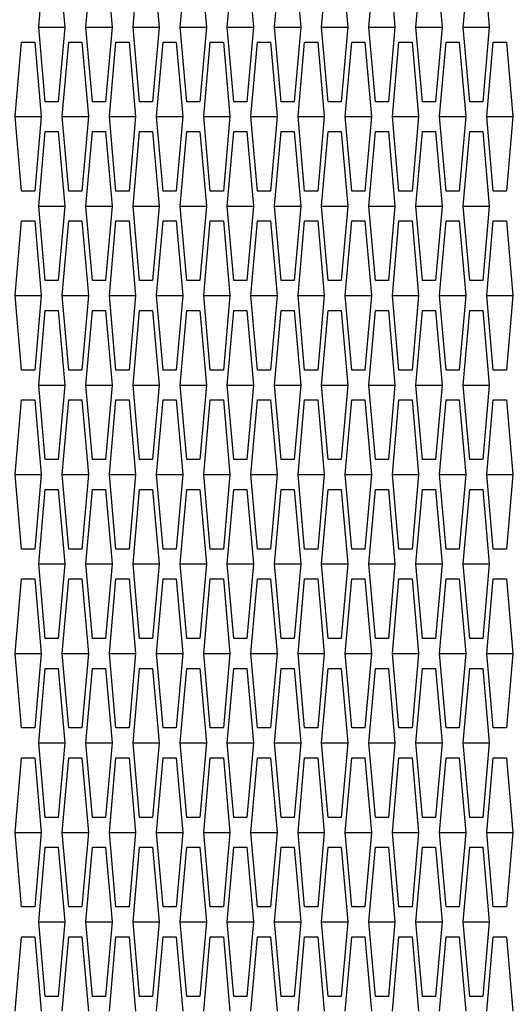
# Model space of a CAD drawing. Header units: millimetres. Extents: x 0 to 420, y 0 to 297.
# Tile 256 of 256: x 227.69 to 229.33, y 214.65 to 217.95. Entities that reach past the tile are written whole.
import ezdxf

# ---------------------------------------------------------------- set-up
doc = ezdxf.new("R2010")
doc.units = ezdxf.units.MM
doc.header["$LTSCALE"] = 23.1
doc.layers.get('0').update_dxf_attribs({"linetype": 'CONTINUOUS'})
doc.layers.add('DIM_PILOTEES', color=7, linetype='CONTINUOUS')
doc.styles.get("Standard").update_dxf_attribs({"font": 'txt', "width": 0.7})
doc.dimstyles.new('DIMSTYLE_1', dxfattribs={"dimtxt": 2.5, "dimasz": 3.5, "dimexe": 2, "dimexo": 0, "dimtad": 1, "dimdec": 0, "dimlfac": 10, "dimdsep": 46, "dimtxsty": 'Standard', "dimblk": '_FILLED', "dimblk1": '_FILLED', "dimblk2": '_FILLED', "dimcen": 0.09, "dimazin": 2, "dimtp": 1.2, "dimtm": 1.2, "dimtfac": 1, "dimtdec": 0, "dimtofl": 0, "dimtmove": 0, "dimatfit": 3, "dimldrblk": '_FILLED', "dimfxl": 0, "dimtolj": 1, "dimarcsym": 0})
doc.dimstyles.new('DIMSTYLE_2', dxfattribs={"dimtxt": 2.5, "dimasz": 3.5, "dimexe": 2, "dimexo": 0, "dimtad": 1, "dimdec": 0, "dimlfac": 10, "dimdsep": 46, "dimtxsty": 'Standard', "dimblk": '_FILLED', "dimblk1": '_FILLED', "dimblk2": '_FILLED', "dimcen": 0.09, "dimazin": 2, "dimtp": 0.5, "dimtm": 0.5, "dimtfac": 1, "dimtdec": 0, "dimtofl": 0, "dimtmove": 0, "dimatfit": 3, "dimldrblk": '_FILLED', "dimfxl": 0, "dimtolj": 1, "dimarcsym": 0})
doc.dimstyles.new('DIMSTYLE_4', dxfattribs={"dimtxt": 2.5, "dimasz": 3.5, "dimexe": 2, "dimexo": 0, "dimtad": 1, "dimdec": 0, "dimlfac": 10, "dimdsep": 46, "dimtxsty": 'Standard', "dimblk": '_FILLED', "dimblk1": '_FILLED', "dimblk2": '_FILLED', "dimcen": 0.09, "dimazin": 2, "dimtp": 0.8, "dimtm": 0.8, "dimtfac": 1, "dimtdec": 0, "dimtofl": 0, "dimtmove": 0, "dimatfit": 3, "dimldrblk": '_FILLED', "dimfxl": 0, "dimtolj": 1, "dimarcsym": 0})

# ---------------------------------------------------------------- blocks, each defined once
blk = doc.blocks.new('_FILLED')
at = {"color": 0, "linetype": 'ByBlock'}
blk.add_solid([(0, 0), (-1, 0.14286), (-1, -0.14286)], dxfattribs=at)
blk = doc.blocks.new('*D1')
at = {"layer": 'DIM_PILOTEES', "color": 2, "linetype": 'Continuous'}
for p, q in [((273.9153, 254.2086), (213.2201, 254.2086)), ((215.2201, 254.2086), (215.2201, 191.8279)), ((215.2201, 129.4471), (215.2201, 191.8279)), ((273.9407, 129.4471), (213.2201, 129.4471))]:
    blk.add_line(p, q, dxfattribs=at)
at = {"layer": 'DIM_PILOTEES', "color": 2, "linetype": 'Continuous', "xscale": 3.5, "yscale": 3.5, "zscale": 3.5}
for p, rotation in [((215.2201, 254.2086), 90), ((215.2201, 129.4471), 270)]:
    blk.add_blockref('_FILLED', p, dxfattribs=dict(at, rotation=rotation))
at = {"layer": 'DIM_PILOTEES', "color": 2, "linetype": 'Continuous', "insert": (212.0951, 191.6644), "char_height": 2.5, "width": 10.982143, "attachment_point": 2, "rotation": 90, "line_spacing_factor": 0.9}
blk.add_mtext('{\\ftxt;\\W0.0001;\\H0.0001;\\~}{\\ftxt;\\W2.9285714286;\\H2.5; }{\\ftxt;\\W0.0001;\\H0.0001;\\~}', dxfattribs=at)
blk = doc.blocks.new('*D2')
at = {"layer": 'DIM_PILOTEES', "color": 2, "linetype": 'Continuous'}
for p, q in [((226.3883, 206.1532), (226.3883, 267.8625)), ((243.2945, 226.4959), (243.2945, 267.8625)), ((226.3883, 265.8625), (218.8883, 265.8625)), ((218.8883, 265.8625), (234.8414, 265.8625)), ((250.7945, 265.8625), (234.8414, 265.8625)), ((243.2945, 265.8625), (250.7945, 265.8625))]:
    blk.add_line(p, q, dxfattribs=at)
at = {"layer": 'DIM_PILOTEES', "color": 2, "linetype": 'Continuous', "xscale": 3.5, "yscale": 3.5, "zscale": 3.5}
blk.add_blockref('_FILLED', (226.3883, 265.8625), dxfattribs=at)
at = {"layer": 'DIM_PILOTEES', "color": 2, "linetype": 'Continuous', "xscale": 3.5, "yscale": 3.5, "zscale": 3.5, "rotation": 180}
blk.add_blockref('_FILLED', (243.2945, 265.8625), dxfattribs=at)
at = {"layer": 'DIM_PILOTEES', "color": 2, "linetype": 'Continuous', "insert": (235.5503, 268.9875), "char_height": 2.5, "width": 8.035714, "attachment_point": 2, "line_spacing_factor": 0.9}
blk.add_mtext('{\\ftxt;\\W0.0001;\\H0.0001;\\~}{\\ftxt;\\W2.1428571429;\\H2.5; }{\\ftxt;\\W0.0001;\\H0.0001;\\~}', dxfattribs=at)
blk = doc.blocks.new('*D9')
at = {"layer": 'DIM_PILOTEES', "color": 2, "linetype": 'Continuous'}
for p, q in [((226.3883, 206.1532), (226.3883, 279.9641)), ((276.2211, 241.5579), (276.2211, 279.9641)), ((226.3883, 277.9641), (251.3047, 277.9641)), ((276.2211, 277.9641), (251.3047, 277.9641))]:
    blk.add_line(p, q, dxfattribs=at)
at = {"layer": 'DIM_PILOTEES', "color": 2, "linetype": 'Continuous', "xscale": 3.5, "yscale": 3.5, "zscale": 3.5, "rotation": 180}
blk.add_blockref('_FILLED', (226.3883, 277.9641), dxfattribs=at)
at = {"layer": 'DIM_PILOTEES', "color": 2, "linetype": 'Continuous', "xscale": 3.5, "yscale": 3.5, "zscale": 3.5}
blk.add_blockref('_FILLED', (276.2211, 277.9641), dxfattribs=at)
at = {"layer": 'DIM_PILOTEES', "color": 2, "linetype": 'Continuous', "insert": (253.158, 281.0891), "char_height": 2.5, "width": 8.839286, "attachment_point": 2, "line_spacing_factor": 0.9}
blk.add_mtext('{\\ftxt;\\W0.0001;\\H0.0001;\\~}{\\ftxt;\\W2.3571428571;\\H2.5; }{\\ftxt;\\W0.0001;\\H0.0001;\\~}', dxfattribs=at)

msp = doc.modelspace()

# ---------------------------------------------------------------- linework, layer by layer
at = {"color": 3, "linetype": 'Continuous'}
for p, q in [((227.7533, 217.922), (227.7752, 218.172)), ((227.8191, 218.172), (227.8411, 217.922)), ((227.9114, 217.922), (227.9333, 218.172)), ((227.9772, 218.172), (227.9992, 217.922)), ((228.0695, 217.922), (228.0914, 218.172)), ((228.1353, 218.172), (228.1573, 217.922)), ((228.2275, 217.922), (228.2495, 218.172)), ((228.2934, 218.172), (228.3154, 217.922)), ((228.3856, 217.922), (228.4076, 218.172)), ((228.4515, 218.172), (228.4735, 217.922)), ((228.5437, 217.922), (228.5657, 218.172)), ((228.6096, 218.172), (228.6316, 217.922)), ((228.7018, 217.922), (228.7238, 218.172)), ((228.7677, 218.172), (228.7897, 217.922)), ((228.8599, 217.922), (228.8819, 218.172)), ((228.9258, 218.172), (228.9477, 217.922)), ((229.018, 217.922), (229.04, 218.172)), ((229.0839, 218.172), (229.1058, 217.922)), ((229.1761, 217.922), (229.1981, 218.172)), ((229.242, 218.172), (229.2639, 217.922)), ((227.7752, 217.672), (227.7533, 217.922)), ((227.8411, 217.922), (227.8191, 217.672)), ((227.9333, 217.672), (227.9114, 217.922)), ((227.9992, 217.922), (227.9772, 217.672)), ((228.0914, 217.672), (228.0695, 217.922)), ((228.1573, 217.922), (228.1353, 217.672)), ((228.2495, 217.672), (228.2275, 217.922)), ((228.3154, 217.922), (228.2934, 217.672)), ((228.4076, 217.672), (228.3856, 217.922)), ((228.4735, 217.922), (228.4515, 217.672)), ((228.5657, 217.672), (228.5437, 217.922)), ((228.6316, 217.922), (228.6096, 217.672)), ((228.7238, 217.672), (228.7018, 217.922)), ((228.7897, 217.922), (228.7677, 217.672)), ((228.8819, 217.672), (228.8599, 217.922)), ((228.9477, 217.922), (228.9258, 217.672)), ((229.04, 217.672), (229.018, 217.922)), ((229.1058, 217.922), (229.0839, 217.672)), ((229.1981, 217.672), (229.1761, 217.922)), ((229.2639, 217.922), (229.242, 217.672)), ((227.6742, 217.622), (227.6962, 217.872)), ((227.6962, 217.872), (227.7401, 217.872)), ((227.7401, 217.872), (227.7621, 217.622)), ((227.8323, 217.622), (227.8543, 217.872)), ((227.8543, 217.872), (227.8982, 217.872)), ((227.8982, 217.872), (227.9201, 217.622)), ((227.9904, 217.622), (228.0124, 217.872)), ((228.0124, 217.872), (228.0563, 217.872)), ((228.0563, 217.872), (228.0782, 217.622)), ((228.1485, 217.622), (228.1705, 217.872)), ((228.1705, 217.872), (228.2144, 217.872)), ((228.2144, 217.872), (228.2363, 217.622)), ((228.3066, 217.622), (228.3286, 217.872)), ((228.3286, 217.872), (228.3725, 217.872)), ((228.3725, 217.872), (228.3944, 217.622)), ((228.4647, 217.622), (228.4866, 217.872)), ((228.4866, 217.872), (228.5306, 217.872)), ((228.5306, 217.872), (228.5525, 217.622)), ((228.6228, 217.622), (228.6447, 217.872)), ((228.6447, 217.872), (228.6886, 217.872)), ((228.6886, 217.872), (228.7106, 217.622)), ((228.7809, 217.622), (228.8028, 217.872)), ((228.8028, 217.872), (228.8467, 217.872)), ((228.8467, 217.872), (228.8687, 217.622)), ((228.939, 217.622), (228.9609, 217.872)), ((228.9609, 217.872), (229.0048, 217.872)), ((229.0048, 217.872), (229.0268, 217.622)), ((229.097, 217.622), (229.119, 217.872)), ((229.119, 217.872), (229.1629, 217.872)), ((229.1629, 217.872), (229.1849, 217.622)), ((229.2551, 217.622), (229.2771, 217.872)), ((229.2771, 217.872), (229.321, 217.872)), ((229.321, 217.872), (229.343, 217.622)), ((227.8191, 217.672), (227.7752, 217.672)), ((227.9772, 217.672), (227.9333, 217.672)), ((228.1353, 217.672), (228.0914, 217.672)), ((228.2934, 217.672), (228.2495, 217.672)), ((228.4515, 217.672), (228.4076, 217.672)), ((228.6096, 217.672), (228.5657, 217.672)), ((228.7677, 217.672), (228.7238, 217.672)), ((228.9258, 217.672), (228.8819, 217.672)), ((229.0839, 217.672), (229.04, 217.672)), ((229.242, 217.672), (229.1981, 217.672)), ((227.6962, 217.372), (227.6742, 217.622)), ((227.7621, 217.622), (227.7401, 217.372)), ((227.8543, 217.372), (227.8323, 217.622)), ((227.9201, 217.622), (227.8982, 217.372)), ((228.0124, 217.372), (227.9904, 217.622)), ((228.0782, 217.622), (228.0563, 217.372)), ((228.1705, 217.372), (228.1485, 217.622)), ((228.2363, 217.622), (228.2144, 217.372)), ((228.3286, 217.372), (228.3066, 217.622)), ((228.3944, 217.622), (228.3725, 217.372)), ((228.4866, 217.372), (228.4647, 217.622)), ((228.5525, 217.622), (228.5306, 217.372)), ((228.6447, 217.372), (228.6228, 217.622)), ((228.7106, 217.622), (228.6886, 217.372)), ((228.8028, 217.372), (228.7809, 217.622)), ((228.8687, 217.622), (228.8467, 217.372)), ((228.9609, 217.372), (228.939, 217.622)), ((229.0268, 217.622), (229.0048, 217.372)), ((229.119, 217.372), (229.097, 217.622)), ((229.1849, 217.622), (229.1629, 217.372)), ((229.2771, 217.372), (229.2551, 217.622)), ((229.343, 217.622), (229.321, 217.372)), ((227.7533, 217.322), (227.7752, 217.572)), ((227.7752, 217.572), (227.8191, 217.572)), ((227.8191, 217.572), (227.8411, 217.322)), ((227.9114, 217.322), (227.9333, 217.572)), ((227.9333, 217.572), (227.9772, 217.572)), ((227.9772, 217.572), (227.9992, 217.322)), ((228.0695, 217.322), (228.0914, 217.572)), ((228.0914, 217.572), (228.1353, 217.572)), ((228.1353, 217.572), (228.1573, 217.322)), ((228.2275, 217.322), (228.2495, 217.572)), ((228.2495, 217.572), (228.2934, 217.572)), ((228.2934, 217.572), (228.3154, 217.322)), ((228.3856, 217.322), (228.4076, 217.572)), ((228.4076, 217.572), (228.4515, 217.572)), ((228.4515, 217.572), (228.4735, 217.322)), ((228.5437, 217.322), (228.5657, 217.572)), ((228.5657, 217.572), (228.6096, 217.572)), ((228.6096, 217.572), (228.6316, 217.322)), ((228.7018, 217.322), (228.7238, 217.572)), ((228.7238, 217.572), (228.7677, 217.572)), ((228.7677, 217.572), (228.7897, 217.322)), ((228.8599, 217.322), (228.8819, 217.572)), ((228.8819, 217.572), (228.9258, 217.572)), ((228.9258, 217.572), (228.9477, 217.322)), ((229.018, 217.322), (229.04, 217.572)), ((229.04, 217.572), (229.0839, 217.572)), ((229.0839, 217.572), (229.1058, 217.322)), ((229.1761, 217.322), (229.1981, 217.572)), ((229.1981, 217.572), (229.242, 217.572)), ((229.242, 217.572), (229.2639, 217.322)), ((227.7401, 217.372), (227.6962, 217.372)), ((227.8982, 217.372), (227.8543, 217.372)), ((228.0563, 217.372), (228.0124, 217.372)), ((228.2144, 217.372), (228.1705, 217.372)), ((228.3725, 217.372), (228.3286, 217.372)), ((228.5306, 217.372), (228.4866, 217.372)), ((228.6886, 217.372), (228.6447, 217.372)), ((228.8467, 217.372), (228.8028, 217.372)), ((229.0048, 217.372), (228.9609, 217.372)), ((229.1629, 217.372), (229.119, 217.372)), ((229.321, 217.372), (229.2771, 217.372)), ((227.7752, 217.072), (227.7533, 217.322)), ((227.8411, 217.322), (227.8191, 217.072)), ((227.9333, 217.072), (227.9114, 217.322)), ((227.9992, 217.322), (227.9772, 217.072)), ((228.0914, 217.072), (228.0695, 217.322)), ((228.1573, 217.322), (228.1353, 217.072)), ((228.2495, 217.072), (228.2275, 217.322)), ((228.3154, 217.322), (228.2934, 217.072)), ((228.4076, 217.072), (228.3856, 217.322)), ((228.4735, 217.322), (228.4515, 217.072)), ((228.5657, 217.072), (228.5437, 217.322)), ((228.6316, 217.322), (228.6096, 217.072)), ((228.7238, 217.072), (228.7018, 217.322)), ((228.7897, 217.322), (228.7677, 217.072)), ((228.8819, 217.072), (228.8599, 217.322)), ((228.9477, 217.322), (228.9258, 217.072)), ((229.04, 217.072), (229.018, 217.322)), ((229.1058, 217.322), (229.0839, 217.072)), ((229.1981, 217.072), (229.1761, 217.322)), ((229.2639, 217.322), (229.242, 217.072)), ((227.6742, 217.022), (227.6962, 217.272)), ((227.6962, 217.272), (227.7401, 217.272)), ((227.7401, 217.272), (227.7621, 217.022)), ((227.8323, 217.022), (227.8543, 217.272)), ((227.8543, 217.272), (227.8982, 217.272)), ((227.8982, 217.272), (227.9201, 217.022)), ((227.9904, 217.022), (228.0124, 217.272)), ((228.0124, 217.272), (228.0563, 217.272)), ((228.0563, 217.272), (228.0782, 217.022)), ((228.1485, 217.022), (228.1705, 217.272)), ((228.1705, 217.272), (228.2144, 217.272)), ((228.2144, 217.272), (228.2363, 217.022)), ((228.3066, 217.022), (228.3286, 217.272)), ((228.3286, 217.272), (228.3725, 217.272)), ((228.3725, 217.272), (228.3944, 217.022)), ((228.4647, 217.022), (228.4866, 217.272)), ((228.4866, 217.272), (228.5306, 217.272)), ((228.5306, 217.272), (228.5525, 217.022)), ((228.6228, 217.022), (228.6447, 217.272)), ((228.6447, 217.272), (228.6886, 217.272)), ((228.6886, 217.272), (228.7106, 217.022)), ((228.7809, 217.022), (228.8028, 217.272)), ((228.8028, 217.272), (228.8467, 217.272)), ((228.8467, 217.272), (228.8687, 217.022)), ((228.939, 217.022), (228.9609, 217.272)), ((228.9609, 217.272), (229.0048, 217.272)), ((229.0048, 217.272), (229.0268, 217.022)), ((229.097, 217.022), (229.119, 217.272)), ((229.119, 217.272), (229.1629, 217.272)), ((229.1629, 217.272), (229.1849, 217.022)), ((229.2551, 217.022), (229.2771, 217.272)), ((229.2771, 217.272), (229.321, 217.272)), ((229.321, 217.272), (229.343, 217.022)), ((227.8191, 217.072), (227.7752, 217.072)), ((227.9772, 217.072), (227.9333, 217.072)), ((228.1353, 217.072), (228.0914, 217.072)), ((228.2934, 217.072), (228.2495, 217.072)), ((228.4515, 217.072), (228.4076, 217.072)), ((228.6096, 217.072), (228.5657, 217.072)), ((228.7677, 217.072), (228.7238, 217.072)), ((228.9258, 217.072), (228.8819, 217.072)), ((229.0839, 217.072), (229.04, 217.072)), ((229.242, 217.072), (229.1981, 217.072)), ((227.6962, 216.772), (227.6742, 217.022)), ((227.7621, 217.022), (227.7401, 216.772)), ((227.8543, 216.772), (227.8323, 217.022)), ((227.9201, 217.022), (227.8982, 216.772)), ((228.0124, 216.772), (227.9904, 217.022)), ((228.0782, 217.022), (228.0563, 216.772)), ((228.1705, 216.772), (228.1485, 217.022)), ((228.2363, 217.022), (228.2144, 216.772)), ((228.3286, 216.772), (228.3066, 217.022)), ((228.3944, 217.022), (228.3725, 216.772)), ((228.4866, 216.772), (228.4647, 217.022)), ((228.5525, 217.022), (228.5306, 216.772)), ((228.6447, 216.772), (228.6228, 217.022)), ((228.7106, 217.022), (228.6886, 216.772)), ((228.8028, 216.772), (228.7809, 217.022)), ((228.8687, 217.022), (228.8467, 216.772)), ((228.9609, 216.772), (228.939, 217.022)), ((229.0268, 217.022), (229.0048, 216.772)), ((229.119, 216.772), (229.097, 217.022)), ((229.1849, 217.022), (229.1629, 216.772)), ((229.2771, 216.772), (229.2551, 217.022)), ((229.343, 217.022), (229.321, 216.772)), ((227.7533, 216.722), (227.7752, 216.972)), ((227.7752, 216.972), (227.8191, 216.972)), ((227.8191, 216.972), (227.8411, 216.722)), ((227.9114, 216.722), (227.9333, 216.972)), ((227.9333, 216.972), (227.9772, 216.972)), ((227.9772, 216.972), (227.9992, 216.722)), ((228.0695, 216.722), (228.0914, 216.972)), ((228.0914, 216.972), (228.1353, 216.972)), ((228.1353, 216.972), (228.1573, 216.722)), ((228.2275, 216.722), (228.2495, 216.972)), ((228.2495, 216.972), (228.2934, 216.972)), ((228.2934, 216.972), (228.3154, 216.722)), ((228.3856, 216.722), (228.4076, 216.972)), ((228.4076, 216.972), (228.4515, 216.972)), ((228.4515, 216.972), (228.4735, 216.722)), ((228.5437, 216.722), (228.5657, 216.972)), ((228.5657, 216.972), (228.6096, 216.972)), ((228.6096, 216.972), (228.6316, 216.722)), ((228.7018, 216.722), (228.7238, 216.972)), ((228.7238, 216.972), (228.7677, 216.972)), ((228.7677, 216.972), (228.7897, 216.722)), ((228.8599, 216.722), (228.8819, 216.972)), ((228.8819, 216.972), (228.9258, 216.972)), ((228.9258, 216.972), (228.9477, 216.722)), ((229.018, 216.722), (229.04, 216.972)), ((229.04, 216.972), (229.0839, 216.972)), ((229.0839, 216.972), (229.1058, 216.722)), ((229.1761, 216.722), (229.1981, 216.972)), ((229.1981, 216.972), (229.242, 216.972)), ((229.242, 216.972), (229.2639, 216.722)), ((227.7401, 216.772), (227.6962, 216.772)), ((227.8982, 216.772), (227.8543, 216.772)), ((228.0563, 216.772), (228.0124, 216.772)), ((228.2144, 216.772), (228.1705, 216.772)), ((228.3725, 216.772), (228.3286, 216.772)), ((228.5306, 216.772), (228.4866, 216.772)), ((228.6886, 216.772), (228.6447, 216.772)), ((228.8467, 216.772), (228.8028, 216.772)), ((229.0048, 216.772), (228.9609, 216.772)), ((229.1629, 216.772), (229.119, 216.772)), ((229.321, 216.772), (229.2771, 216.772)), ((227.7752, 216.472), (227.7533, 216.722)), ((227.8411, 216.722), (227.8191, 216.472)), ((227.9333, 216.472), (227.9114, 216.722)), ((227.9992, 216.722), (227.9772, 216.472)), ((228.0914, 216.472), (228.0695, 216.722)), ((228.1573, 216.722), (228.1353, 216.472)), ((228.2495, 216.472), (228.2275, 216.722)), ((228.3154, 216.722), (228.2934, 216.472)), ((228.4076, 216.472), (228.3856, 216.722)), ((228.4735, 216.722), (228.4515, 216.472)), ((228.5657, 216.472), (228.5437, 216.722)), ((228.6316, 216.722), (228.6096, 216.472)), ((228.7238, 216.472), (228.7018, 216.722)), ((228.7897, 216.722), (228.7677, 216.472)), ((228.8819, 216.472), (228.8599, 216.722)), ((228.9477, 216.722), (228.9258, 216.472)), ((229.04, 216.472), (229.018, 216.722)), ((229.1058, 216.722), (229.0839, 216.472)), ((229.1981, 216.472), (229.1761, 216.722)), ((229.2639, 216.722), (229.242, 216.472)), ((227.6742, 216.422), (227.6962, 216.672)), ((227.6962, 216.672), (227.7401, 216.672)), ((227.7401, 216.672), (227.7621, 216.422)), ((227.8323, 216.422), (227.8543, 216.672)), ((227.8543, 216.672), (227.8982, 216.672)), ((227.8982, 216.672), (227.9201, 216.422)), ((227.9904, 216.422), (228.0124, 216.672)), ((228.0124, 216.672), (228.0563, 216.672)), ((228.0563, 216.672), (228.0782, 216.422)), ((228.1485, 216.422), (228.1705, 216.672)), ((228.1705, 216.672), (228.2144, 216.672)), ((228.2144, 216.672), (228.2363, 216.422)), ((228.3066, 216.422), (228.3286, 216.672)), ((228.3286, 216.672), (228.3725, 216.672)), ((228.3725, 216.672), (228.3944, 216.422)), ((228.4647, 216.422), (228.4866, 216.672)), ((228.4866, 216.672), (228.5306, 216.672)), ((228.5306, 216.672), (228.5525, 216.422)), ((228.6228, 216.422), (228.6447, 216.672)), ((228.6447, 216.672), (228.6886, 216.672)), ((228.6886, 216.672), (228.7106, 216.422)), ((228.7809, 216.422), (228.8028, 216.672)), ((228.8028, 216.672), (228.8467, 216.672)), ((228.8467, 216.672), (228.8687, 216.422)), ((228.939, 216.422), (228.9609, 216.672)), ((228.9609, 216.672), (229.0048, 216.672)), ((229.0048, 216.672), (229.0268, 216.422)), ((229.097, 216.422), (229.119, 216.672)), ((229.119, 216.672), (229.1629, 216.672)), ((229.1629, 216.672), (229.1849, 216.422)), ((229.2551, 216.422), (229.2771, 216.672)), ((229.2771, 216.672), (229.321, 216.672)), ((229.321, 216.672), (229.343, 216.422)), ((227.8191, 216.472), (227.7752, 216.472)), ((227.9772, 216.472), (227.9333, 216.472)), ((228.1353, 216.472), (228.0914, 216.472)), ((228.2934, 216.472), (228.2495, 216.472)), ((228.4515, 216.472), (228.4076, 216.472)), ((228.6096, 216.472), (228.5657, 216.472)), ((228.7677, 216.472), (228.7238, 216.472)), ((228.9258, 216.472), (228.8819, 216.472)), ((229.0839, 216.472), (229.04, 216.472)), ((229.242, 216.472), (229.1981, 216.472)), ((227.6962, 216.172), (227.6742, 216.422)), ((227.7621, 216.422), (227.7401, 216.172)), ((227.8543, 216.172), (227.8323, 216.422)), ((227.9201, 216.422), (227.8982, 216.172)), ((228.0124, 216.172), (227.9904, 216.422)), ((228.0782, 216.422), (228.0563, 216.172)), ((228.1705, 216.172), (228.1485, 216.422)), ((228.2363, 216.422), (228.2144, 216.172)), ((228.3286, 216.172), (228.3066, 216.422)), ((228.3944, 216.422), (228.3725, 216.172)), ((228.4866, 216.172), (228.4647, 216.422)), ((228.5525, 216.422), (228.5306, 216.172)), ((228.6447, 216.172), (228.6228, 216.422)), ((228.7106, 216.422), (228.6886, 216.172)), ((228.8028, 216.172), (228.7809, 216.422)), ((228.8687, 216.422), (228.8467, 216.172)), ((228.9609, 216.172), (228.939, 216.422)), ((229.0268, 216.422), (229.0048, 216.172)), ((229.119, 216.172), (229.097, 216.422)), ((229.1849, 216.422), (229.1629, 216.172)), ((229.2771, 216.172), (229.2551, 216.422)), ((229.343, 216.422), (229.321, 216.172)), ((227.7533, 216.122), (227.7752, 216.372)), ((227.7752, 216.372), (227.8191, 216.372)), ((227.8191, 216.372), (227.8411, 216.122)), ((227.9114, 216.122), (227.9333, 216.372)), ((227.9333, 216.372), (227.9772, 216.372)), ((227.9772, 216.372), (227.9992, 216.122)), ((228.0695, 216.122), (228.0914, 216.372)), ((228.0914, 216.372), (228.1353, 216.372)), ((228.1353, 216.372), (228.1573, 216.122)), ((228.2275, 216.122), (228.2495, 216.372)), ((228.2495, 216.372), (228.2934, 216.372)), ((228.2934, 216.372), (228.3154, 216.122)), ((228.3856, 216.122), (228.4076, 216.372)), ((228.4076, 216.372), (228.4515, 216.372)), ((228.4515, 216.372), (228.4735, 216.122)), ((228.5437, 216.122), (228.5657, 216.372)), ((228.5657, 216.372), (228.6096, 216.372)), ((228.6096, 216.372), (228.6316, 216.122)), ((228.7018, 216.122), (228.7238, 216.372)), ((228.7238, 216.372), (228.7677, 216.372)), ((228.7677, 216.372), (228.7897, 216.122)), ((228.8599, 216.122), (228.8819, 216.372)), ((228.8819, 216.372), (228.9258, 216.372)), ((228.9258, 216.372), (228.9477, 216.122)), ((229.018, 216.122), (229.04, 216.372)), ((229.04, 216.372), (229.0839, 216.372)), ((229.0839, 216.372), (229.1058, 216.122)), ((229.1761, 216.122), (229.1981, 216.372)), ((229.1981, 216.372), (229.242, 216.372)), ((229.242, 216.372), (229.2639, 216.122)), ((227.7401, 216.172), (227.6962, 216.172)), ((227.8982, 216.172), (227.8543, 216.172)), ((228.0563, 216.172), (228.0124, 216.172)), ((228.2144, 216.172), (228.1705, 216.172)), ((228.3725, 216.172), (228.3286, 216.172)), ((228.5306, 216.172), (228.4866, 216.172)), ((228.6886, 216.172), (228.6447, 216.172)), ((228.8467, 216.172), (228.8028, 216.172)), ((229.0048, 216.172), (228.9609, 216.172)), ((229.1629, 216.172), (229.119, 216.172)), ((229.321, 216.172), (229.2771, 216.172)), ((227.7752, 215.872), (227.7533, 216.122)), ((227.8411, 216.122), (227.8191, 215.872)), ((227.9333, 215.872), (227.9114, 216.122)), ((227.9992, 216.122), (227.9772, 215.872)), ((228.0914, 215.872), (228.0695, 216.122)), ((228.1573, 216.122), (228.1353, 215.872)), ((228.2495, 215.872), (228.2275, 216.122)), ((228.3154, 216.122), (228.2934, 215.872)), ((228.4076, 215.872), (228.3856, 216.122)), ((228.4735, 216.122), (228.4515, 215.872)), ((228.5657, 215.872), (228.5437, 216.122)), ((228.6316, 216.122), (228.6096, 215.872)), ((228.7238, 215.872), (228.7018, 216.122)), ((228.7897, 216.122), (228.7677, 215.872)), ((228.8819, 215.872), (228.8599, 216.122)), ((228.9477, 216.122), (228.9258, 215.872)), ((229.04, 215.872), (229.018, 216.122)), ((229.1058, 216.122), (229.0839, 215.872)), ((229.1981, 215.872), (229.1761, 216.122)), ((229.2639, 216.122), (229.242, 215.872)), ((227.6742, 215.822), (227.6962, 216.072)), ((227.6962, 216.072), (227.7401, 216.072)), ((227.7401, 216.072), (227.7621, 215.822)), ((227.8323, 215.822), (227.8543, 216.072)), ((227.8543, 216.072), (227.8982, 216.072)), ((227.8982, 216.072), (227.9201, 215.822)), ((227.9904, 215.822), (228.0124, 216.072)), ((228.0124, 216.072), (228.0563, 216.072)), ((228.0563, 216.072), (228.0782, 215.822)), ((228.1485, 215.822), (228.1705, 216.072)), ((228.1705, 216.072), (228.2144, 216.072)), ((228.2144, 216.072), (228.2363, 215.822)), ((228.3066, 215.822), (228.3286, 216.072)), ((228.3286, 216.072), (228.3725, 216.072)), ((228.3725, 216.072), (228.3944, 215.822)), ((228.4647, 215.822), (228.4866, 216.072)), ((228.4866, 216.072), (228.5306, 216.072)), ((228.5306, 216.072), (228.5525, 215.822)), ((228.6228, 215.822), (228.6447, 216.072)), ((228.6447, 216.072), (228.6886, 216.072)), ((228.6886, 216.072), (228.7106, 215.822)), ((228.7809, 215.822), (228.8028, 216.072)), ((228.8028, 216.072), (228.8467, 216.072)), ((228.8467, 216.072), (228.8687, 215.822)), ((228.939, 215.822), (228.9609, 216.072)), ((228.9609, 216.072), (229.0048, 216.072)), ((229.0048, 216.072), (229.0268, 215.822)), ((229.097, 215.822), (229.119, 216.072)), ((229.119, 216.072), (229.1629, 216.072)), ((229.1629, 216.072), (229.1849, 215.822)), ((229.2551, 215.822), (229.2771, 216.072)), ((229.2771, 216.072), (229.321, 216.072)), ((229.321, 216.072), (229.343, 215.822)), ((227.8191, 215.872), (227.7752, 215.872)), ((227.9772, 215.872), (227.9333, 215.872)), ((228.1353, 215.872), (228.0914, 215.872)), ((228.2934, 215.872), (228.2495, 215.872)), ((228.4515, 215.872), (228.4076, 215.872)), ((228.6096, 215.872), (228.5657, 215.872)), ((228.7677, 215.872), (228.7238, 215.872)), ((228.9258, 215.872), (228.8819, 215.872)), ((229.0839, 215.872), (229.04, 215.872)), ((229.242, 215.872), (229.1981, 215.872)), ((227.6962, 215.572), (227.6742, 215.822)), ((227.7621, 215.822), (227.7401, 215.572)), ((227.8543, 215.572), (227.8323, 215.822)), ((227.9201, 215.822), (227.8982, 215.572)), ((228.0124, 215.572), (227.9904, 215.822)), ((228.0782, 215.822), (228.0563, 215.572)), ((228.1705, 215.572), (228.1485, 215.822)), ((228.2363, 215.822), (228.2144, 215.572)), ((228.3286, 215.572), (228.3066, 215.822)), ((228.3944, 215.822), (228.3725, 215.572)), ((228.4866, 215.572), (228.4647, 215.822)), ((228.5525, 215.822), (228.5306, 215.572)), ((228.6447, 215.572), (228.6228, 215.822)), ((228.7106, 215.822), (228.6886, 215.572)), ((228.8028, 215.572), (228.7809, 215.822)), ((228.8687, 215.822), (228.8467, 215.572)), ((228.9609, 215.572), (228.939, 215.822)), ((229.0268, 215.822), (229.0048, 215.572)), ((229.119, 215.572), (229.097, 215.822)), ((229.1849, 215.822), (229.1629, 215.572)), ((229.2771, 215.572), (229.2551, 215.822)), ((229.343, 215.822), (229.321, 215.572)), ((227.7533, 215.522), (227.7752, 215.772)), ((227.7752, 215.772), (227.8191, 215.772)), ((227.8191, 215.772), (227.8411, 215.522)), ((227.9114, 215.522), (227.9333, 215.772)), ((227.9333, 215.772), (227.9772, 215.772)), ((227.9772, 215.772), (227.9992, 215.522)), ((228.0695, 215.522), (228.0914, 215.772)), ((228.0914, 215.772), (228.1353, 215.772)), ((228.1353, 215.772), (228.1573, 215.522)), ((228.2275, 215.522), (228.2495, 215.772)), ((228.2495, 215.772), (228.2934, 215.772)), ((228.2934, 215.772), (228.3154, 215.522)), ((228.3856, 215.522), (228.4076, 215.772)), ((228.4076, 215.772), (228.4515, 215.772)), ((228.4515, 215.772), (228.4735, 215.522)), ((228.5437, 215.522), (228.5657, 215.772)), ((228.5657, 215.772), (228.6096, 215.772)), ((228.6096, 215.772), (228.6316, 215.522)), ((228.7018, 215.522), (228.7238, 215.772)), ((228.7238, 215.772), (228.7677, 215.772)), ((228.7677, 215.772), (228.7897, 215.522)), ((228.8599, 215.522), (228.8819, 215.772)), ((228.8819, 215.772), (228.9258, 215.772)), ((228.9258, 215.772), (228.9477, 215.522)), ((229.018, 215.522), (229.04, 215.772)), ((229.04, 215.772), (229.0839, 215.772)), ((229.0839, 215.772), (229.1058, 215.522)), ((229.1761, 215.522), (229.1981, 215.772)), ((229.1981, 215.772), (229.242, 215.772)), ((229.242, 215.772), (229.2639, 215.522)), ((227.7401, 215.572), (227.6962, 215.572)), ((227.8982, 215.572), (227.8543, 215.572)), ((228.0563, 215.572), (228.0124, 215.572)), ((228.2144, 215.572), (228.1705, 215.572)), ((228.3725, 215.572), (228.3286, 215.572)), ((228.5306, 215.572), (228.4866, 215.572)), ((228.6886, 215.572), (228.6447, 215.572)), ((228.8467, 215.572), (228.8028, 215.572)), ((229.0048, 215.572), (228.9609, 215.572)), ((229.1629, 215.572), (229.119, 215.572)), ((229.321, 215.572), (229.2771, 215.572)), ((227.7752, 215.272), (227.7533, 215.522)), ((227.8411, 215.522), (227.8191, 215.272)), ((227.9333, 215.272), (227.9114, 215.522)), ((227.9992, 215.522), (227.9772, 215.272)), ((228.0914, 215.272), (228.0695, 215.522)), ((228.1573, 215.522), (228.1353, 215.272)), ((228.2495, 215.272), (228.2275, 215.522)), ((228.3154, 215.522), (228.2934, 215.272)), ((228.4076, 215.272), (228.3856, 215.522)), ((228.4735, 215.522), (228.4515, 215.272)), ((228.5657, 215.272), (228.5437, 215.522)), ((228.6316, 215.522), (228.6096, 215.272)), ((228.7238, 215.272), (228.7018, 215.522)), ((228.7897, 215.522), (228.7677, 215.272)), ((228.8819, 215.272), (228.8599, 215.522)), ((228.9477, 215.522), (228.9258, 215.272)), ((229.04, 215.272), (229.018, 215.522)), ((229.1058, 215.522), (229.0839, 215.272)), ((229.1981, 215.272), (229.1761, 215.522)), ((229.2639, 215.522), (229.242, 215.272)), ((227.6742, 215.222), (227.6962, 215.472)), ((227.6962, 215.472), (227.7401, 215.472)), ((227.7401, 215.472), (227.7621, 215.222)), ((227.8323, 215.222), (227.8543, 215.472)), ((227.8543, 215.472), (227.8982, 215.472)), ((227.8982, 215.472), (227.9201, 215.222)), ((227.9904, 215.222), (228.0124, 215.472)), ((228.0124, 215.472), (228.0563, 215.472)), ((228.0563, 215.472), (228.0782, 215.222)), ((228.1485, 215.222), (228.1705, 215.472)), ((228.1705, 215.472), (228.2144, 215.472)), ((228.2144, 215.472), (228.2363, 215.222)), ((228.3066, 215.222), (228.3286, 215.472)), ((228.3286, 215.472), (228.3725, 215.472)), ((228.3725, 215.472), (228.3944, 215.222)), ((228.4647, 215.222), (228.4866, 215.472)), ((228.4866, 215.472), (228.5306, 215.472)), ((228.5306, 215.472), (228.5525, 215.222)), ((228.6228, 215.222), (228.6447, 215.472)), ((228.6447, 215.472), (228.6886, 215.472)), ((228.6886, 215.472), (228.7106, 215.222)), ((228.7809, 215.222), (228.8028, 215.472)), ((228.8028, 215.472), (228.8467, 215.472)), ((228.8467, 215.472), (228.8687, 215.222)), ((228.939, 215.222), (228.9609, 215.472)), ((228.9609, 215.472), (229.0048, 215.472)), ((229.0048, 215.472), (229.0268, 215.222)), ((229.097, 215.222), (229.119, 215.472)), ((229.119, 215.472), (229.1629, 215.472)), ((229.1629, 215.472), (229.1849, 215.222)), ((229.2551, 215.222), (229.2771, 215.472)), ((229.2771, 215.472), (229.321, 215.472)), ((229.321, 215.472), (229.343, 215.222)), ((227.8191, 215.272), (227.7752, 215.272)), ((227.9772, 215.272), (227.9333, 215.272)), ((228.1353, 215.272), (228.0914, 215.272)), ((228.2934, 215.272), (228.2495, 215.272)), ((228.4515, 215.272), (228.4076, 215.272)), ((228.6096, 215.272), (228.5657, 215.272)), ((228.7677, 215.272), (228.7238, 215.272)), ((228.9258, 215.272), (228.8819, 215.272)), ((229.0839, 215.272), (229.04, 215.272)), ((229.242, 215.272), (229.1981, 215.272)), ((227.6962, 214.972), (227.6742, 215.222)), ((227.7621, 215.222), (227.7401, 214.972)), ((227.8543, 214.972), (227.8323, 215.222)), ((227.9201, 215.222), (227.8982, 214.972)), ((228.0124, 214.972), (227.9904, 215.222)), ((228.0782, 215.222), (228.0563, 214.972)), ((228.1705, 214.972), (228.1485, 215.222)), ((228.2363, 215.222), (228.2144, 214.972)), ((228.3286, 214.972), (228.3066, 215.222)), ((228.3944, 215.222), (228.3725, 214.972)), ((228.4866, 214.972), (228.4647, 215.222)), ((228.5525, 215.222), (228.5306, 214.972)), ((228.6447, 214.972), (228.6228, 215.222)), ((228.7106, 215.222), (228.6886, 214.972)), ((228.8028, 214.972), (228.7809, 215.222)), ((228.8687, 215.222), (228.8467, 214.972)), ((228.9609, 214.972), (228.939, 215.222)), ((229.0268, 215.222), (229.0048, 214.972)), ((229.119, 214.972), (229.097, 215.222)), ((229.1849, 215.222), (229.1629, 214.972)), ((229.2771, 214.972), (229.2551, 215.222)), ((229.343, 215.222), (229.321, 214.972)), ((227.7533, 214.922), (227.7752, 215.172)), ((227.7752, 215.172), (227.8191, 215.172)), ((227.8191, 215.172), (227.8411, 214.922)), ((227.9114, 214.922), (227.9333, 215.172)), ((227.9333, 215.172), (227.9772, 215.172)), ((227.9772, 215.172), (227.9992, 214.922)), ((228.0695, 214.922), (228.0914, 215.172)), ((228.0914, 215.172), (228.1353, 215.172)), ((228.1353, 215.172), (228.1573, 214.922)), ((228.2275, 214.922), (228.2495, 215.172)), ((228.2495, 215.172), (228.2934, 215.172)), ((228.2934, 215.172), (228.3154, 214.922)), ((228.3856, 214.922), (228.4076, 215.172)), ((228.4076, 215.172), (228.4515, 215.172)), ((228.4515, 215.172), (228.4735, 214.922)), ((228.5437, 214.922), (228.5657, 215.172)), ((228.5657, 215.172), (228.6096, 215.172)), ((228.6096, 215.172), (228.6316, 214.922)), ((228.7018, 214.922), (228.7238, 215.172)), ((228.7238, 215.172), (228.7677, 215.172)), ((228.7677, 215.172), (228.7897, 214.922)), ((228.8599, 214.922), (228.8819, 215.172)), ((228.8819, 215.172), (228.9258, 215.172)), ((228.9258, 215.172), (228.9477, 214.922)), ((229.018, 214.922), (229.04, 215.172)), ((229.04, 215.172), (229.0839, 215.172)), ((229.0839, 215.172), (229.1058, 214.922)), ((229.1761, 214.922), (229.1981, 215.172)), ((229.1981, 215.172), (229.242, 215.172)), ((229.242, 215.172), (229.2639, 214.922)), ((227.7401, 214.972), (227.6962, 214.972)), ((227.8982, 214.972), (227.8543, 214.972)), ((228.0563, 214.972), (228.0124, 214.972)), ((228.2144, 214.972), (228.1705, 214.972)), ((228.3725, 214.972), (228.3286, 214.972)), ((228.5306, 214.972), (228.4866, 214.972)), ((228.6886, 214.972), (228.6447, 214.972)), ((228.8467, 214.972), (228.8028, 214.972)), ((229.0048, 214.972), (228.9609, 214.972)), ((229.1629, 214.972), (229.119, 214.972)), ((229.321, 214.972), (229.2771, 214.972)), ((227.7752, 214.672), (227.7533, 214.922)), ((227.8411, 214.922), (227.8191, 214.672)), ((227.9333, 214.672), (227.9114, 214.922)), ((227.9992, 214.922), (227.9772, 214.672)), ((228.0914, 214.672), (228.0695, 214.922)), ((228.1573, 214.922), (228.1353, 214.672)), ((228.2495, 214.672), (228.2275, 214.922)), ((228.3154, 214.922), (228.2934, 214.672)), ((228.4076, 214.672), (228.3856, 214.922)), ((228.4735, 214.922), (228.4515, 214.672)), ((228.5657, 214.672), (228.5437, 214.922)), ((228.6316, 214.922), (228.6096, 214.672)), ((228.7238, 214.672), (228.7018, 214.922)), ((228.7897, 214.922), (228.7677, 214.672)), ((228.8819, 214.672), (228.8599, 214.922)), ((228.9477, 214.922), (228.9258, 214.672)), ((229.04, 214.672), (229.018, 214.922)), ((229.1058, 214.922), (229.0839, 214.672)), ((229.1981, 214.672), (229.1761, 214.922)), ((229.2639, 214.922), (229.242, 214.672)), ((227.6742, 214.622), (227.6962, 214.872)), ((227.6962, 214.872), (227.7401, 214.872)), ((227.7401, 214.872), (227.7621, 214.622)), ((227.8323, 214.622), (227.8543, 214.872)), ((227.8543, 214.872), (227.8982, 214.872)), ((227.8982, 214.872), (227.9201, 214.622)), ((227.9904, 214.622), (228.0124, 214.872)), ((228.0124, 214.872), (228.0563, 214.872)), ((228.0563, 214.872), (228.0782, 214.622)), ((228.1485, 214.622), (228.1705, 214.872)), ((228.1705, 214.872), (228.2144, 214.872)), ((228.2144, 214.872), (228.2363, 214.622)), ((228.3066, 214.622), (228.3286, 214.872)), ((228.3286, 214.872), (228.3725, 214.872)), ((228.3725, 214.872), (228.3944, 214.622)), ((228.4647, 214.622), (228.4866, 214.872)), ((228.4866, 214.872), (228.5306, 214.872)), ((228.5306, 214.872), (228.5525, 214.622)), ((228.6228, 214.622), (228.6447, 214.872)), ((228.6447, 214.872), (228.6886, 214.872)), ((228.6886, 214.872), (228.7106, 214.622)), ((228.7809, 214.622), (228.8028, 214.872)), ((228.8028, 214.872), (228.8467, 214.872)), ((228.8467, 214.872), (228.8687, 214.622)), ((228.939, 214.622), (228.9609, 214.872)), ((228.9609, 214.872), (229.0048, 214.872)), ((229.0048, 214.872), (229.0268, 214.622)), ((229.097, 214.622), (229.119, 214.872)), ((229.119, 214.872), (229.1629, 214.872)), ((229.1629, 214.872), (229.1849, 214.622)), ((229.2551, 214.622), (229.2771, 214.872)), ((229.2771, 214.872), (229.321, 214.872)), ((229.321, 214.872), (229.343, 214.622)), ((227.8191, 214.672), (227.7752, 214.672)), ((227.9772, 214.672), (227.9333, 214.672)), ((228.1353, 214.672), (228.0914, 214.672)), ((228.2934, 214.672), (228.2495, 214.672)), ((228.4515, 214.672), (228.4076, 214.672)), ((228.6096, 214.672), (228.5657, 214.672)), ((228.7677, 214.672), (228.7238, 214.672)), ((228.9258, 214.672), (228.8819, 214.672)), ((229.0839, 214.672), (229.04, 214.672)), ((229.242, 214.672), (229.1981, 214.672))]:
    msp.add_line(p, q, dxfattribs=at)
at = {"color": 7, "linetype": 'Continuous'}
for p, q in [((227.7533, 217.922), (227.8411, 217.922)), ((227.9114, 217.922), (227.9992, 217.922)), ((228.0695, 217.922), (228.1573, 217.922)), ((228.2275, 217.922), (228.3154, 217.922)), ((228.3856, 217.922), (228.4735, 217.922)), ((228.5437, 217.922), (228.6316, 217.922)), ((228.7018, 217.922), (228.7897, 217.922)), ((228.8599, 217.922), (228.9477, 217.922)), ((229.018, 217.922), (229.1058, 217.922)), ((229.1761, 217.922), (229.2639, 217.922)), ((227.6742, 217.622), (227.7621, 217.622)), ((227.8323, 217.622), (227.9201, 217.622)), ((227.9904, 217.622), (228.0782, 217.622)), ((228.1485, 217.622), (228.2363, 217.622)), ((228.3066, 217.622), (228.3944, 217.622)), ((228.4647, 217.622), (228.5525, 217.622)), ((228.6228, 217.622), (228.7106, 217.622)), ((228.7809, 217.622), (228.8687, 217.622)), ((228.939, 217.622), (229.0268, 217.622)), ((229.097, 217.622), (229.1849, 217.622)), ((229.2551, 217.622), (229.343, 217.622)), ((227.7533, 217.322), (227.8411, 217.322)), ((227.9114, 217.322), (227.9992, 217.322)), ((228.0695, 217.322), (228.1573, 217.322)), ((228.2275, 217.322), (228.3154, 217.322)), ((228.3856, 217.322), (228.4735, 217.322)), ((228.5437, 217.322), (228.6316, 217.322)), ((228.7018, 217.322), (228.7897, 217.322)), ((228.8599, 217.322), (228.9477, 217.322)), ((229.018, 217.322), (229.1058, 217.322)), ((229.1761, 217.322), (229.2639, 217.322)), ((227.6742, 217.022), (227.7621, 217.022)), ((227.8323, 217.022), (227.9201, 217.022)), ((227.9904, 217.022), (228.0782, 217.022)), ((228.1485, 217.022), (228.2363, 217.022)), ((228.3066, 217.022), (228.3944, 217.022)), ((228.4647, 217.022), (228.5525, 217.022)), ((228.6228, 217.022), (228.7106, 217.022)), ((228.7809, 217.022), (228.8687, 217.022)), ((228.939, 217.022), (229.0268, 217.022)), ((229.097, 217.022), (229.1849, 217.022)), ((229.2551, 217.022), (229.343, 217.022)), ((227.7533, 216.722), (227.8411, 216.722)), ((227.9114, 216.722), (227.9992, 216.722)), ((228.0695, 216.722), (228.1573, 216.722)), ((228.2275, 216.722), (228.3154, 216.722)), ((228.3856, 216.722), (228.4735, 216.722)), ((228.5437, 216.722), (228.6316, 216.722)), ((228.7018, 216.722), (228.7897, 216.722)), ((228.8599, 216.722), (228.9477, 216.722)), ((229.018, 216.722), (229.1058, 216.722)), ((229.1761, 216.722), (229.2639, 216.722)), ((227.6742, 216.422), (227.7621, 216.422)), ((227.8323, 216.422), (227.9201, 216.422)), ((227.9904, 216.422), (228.0782, 216.422)), ((228.1485, 216.422), (228.2363, 216.422)), ((228.3066, 216.422), (228.3944, 216.422)), ((228.4647, 216.422), (228.5525, 216.422)), ((228.6228, 216.422), (228.7106, 216.422)), ((228.7809, 216.422), (228.8687, 216.422)), ((228.939, 216.422), (229.0268, 216.422)), ((229.097, 216.422), (229.1849, 216.422)), ((229.2551, 216.422), (229.343, 216.422)), ((227.7533, 216.122), (227.8411, 216.122)), ((227.9114, 216.122), (227.9992, 216.122)), ((228.0695, 216.122), (228.1573, 216.122)), ((228.2275, 216.122), (228.3154, 216.122)), ((228.3856, 216.122), (228.4735, 216.122)), ((228.5437, 216.122), (228.6316, 216.122)), ((228.7018, 216.122), (228.7897, 216.122)), ((228.8599, 216.122), (228.9477, 216.122)), ((229.018, 216.122), (229.1058, 216.122)), ((229.1761, 216.122), (229.2639, 216.122)), ((227.6742, 215.822), (227.7621, 215.822)), ((227.8323, 215.822), (227.9201, 215.822)), ((227.9904, 215.822), (228.0782, 215.822)), ((228.1485, 215.822), (228.2363, 215.822)), ((228.3066, 215.822), (228.3944, 215.822)), ((228.4647, 215.822), (228.5525, 215.822)), ((228.6228, 215.822), (228.7106, 215.822)), ((228.7809, 215.822), (228.8687, 215.822)), ((228.939, 215.822), (229.0268, 215.822)), ((229.097, 215.822), (229.1849, 215.822)), ((229.2551, 215.822), (229.343, 215.822)), ((227.7533, 215.522), (227.8411, 215.522)), ((227.9114, 215.522), (227.9992, 215.522)), ((228.0695, 215.522), (228.1573, 215.522)), ((228.2275, 215.522), (228.3154, 215.522)), ((228.3856, 215.522), (228.4735, 215.522)), ((228.5437, 215.522), (228.6316, 215.522)), ((228.7018, 215.522), (228.7897, 215.522)), ((228.8599, 215.522), (228.9477, 215.522)), ((229.018, 215.522), (229.1058, 215.522)), ((229.1761, 215.522), (229.2639, 215.522)), ((227.6742, 215.222), (227.7621, 215.222)), ((227.8323, 215.222), (227.9201, 215.222)), ((227.9904, 215.222), (228.0782, 215.222)), ((228.1485, 215.222), (228.2363, 215.222)), ((228.3066, 215.222), (228.3944, 215.222)), ((228.4647, 215.222), (228.5525, 215.222)), ((228.6228, 215.222), (228.7106, 215.222)), ((228.7809, 215.222), (228.8687, 215.222)), ((228.939, 215.222), (229.0268, 215.222)), ((229.097, 215.222), (229.1849, 215.222)), ((229.2551, 215.222), (229.343, 215.222)), ((227.7533, 214.922), (227.8411, 214.922)), ((227.9114, 214.922), (227.9992, 214.922)), ((228.0695, 214.922), (228.1573, 214.922)), ((228.2275, 214.922), (228.3154, 214.922)), ((228.3856, 214.922), (228.4735, 214.922)), ((228.5437, 214.922), (228.6316, 214.922)), ((228.7018, 214.922), (228.7897, 214.922)), ((228.8599, 214.922), (228.9477, 214.922)), ((229.018, 214.922), (229.1058, 214.922)), ((229.1761, 214.922), (229.2639, 214.922))]:
    msp.add_line(p, q, dxfattribs=at)

# ---------------------------------------------------------------- dimensions: what is measured, and where the dimension line sits
at = {"layer": 'DIM_PILOTEES', "color": 2, "linetype": 'Continuous'}
for base, p1, p2, angle, text, dimstyle, picture, middle in [((226.3883, 277.9641), (276.2211, 241.5579), (226.3883, 206.1532), 180, '{\\ftxt;\\W0.0001;\\H0.0001;\\~}{\\ftxt;\\W2.3571428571;\\H2.5; }{\\ftxt;\\W0.0001;\\H0.0001;\\~}', 'DIMSTYLE_4', '*D9', (252.8009, 277.9641)), ((226.3883, 265.8625), (243.2945, 226.4959), (226.3883, 206.1532), 180, '{\\ftxt;\\W0.0001;\\H0.0001;\\~}{\\ftxt;\\W2.1428571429;\\H2.5; }{\\ftxt;\\W0.0001;\\H0.0001;\\~}', 'DIMSTYLE_2', '*D2', (235.1932, 265.8625)), ((215.2201, 254.2086), (273.9407, 129.4471), (273.9153, 254.2086), 90, '{\\ftxt;\\W0.0001;\\H0.0001;\\~}{\\ftxt;\\W2.9285714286;\\H2.5; }{\\ftxt;\\W0.0001;\\H0.0001;\\~}', 'DIMSTYLE_1', '*D1', (215.2201, 191.3072))]:
    dim = msp.add_linear_dim(base=base, p1=p1, p2=p2, angle=angle, text=text, dimstyle=dimstyle, dxfattribs=at)
    dim.commit()
    dim.dimension.update_dxf_attribs({"geometry": picture, "text_midpoint": middle, "dimtype": 160})

doc.saveas('drawing.dxf')
